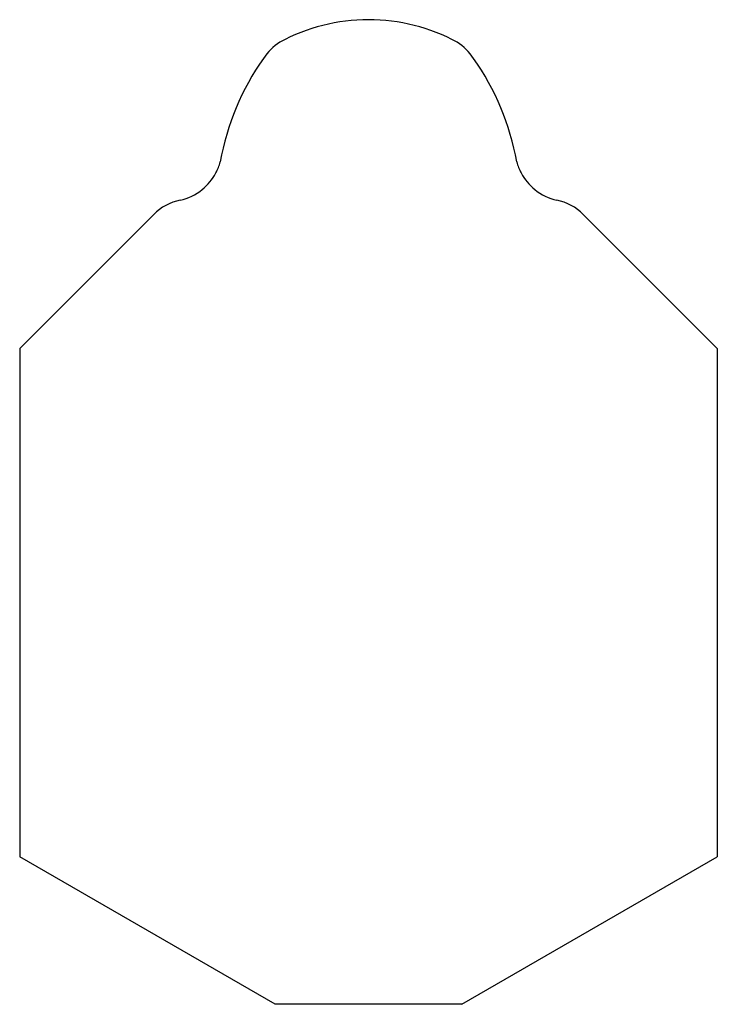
# Model space of a CAD drawing. Extents: x -6.5 to 6.5, y -15 to 3.5.
import ezdxf

# ---------------------------------------------------------------- set-up
doc = ezdxf.new("R2010")
doc.units = 0
doc.header["$MEASUREMENT"] = 0
doc.linetypes.add('solid', pattern=[0])
doc.layers.get('0').update_dxf_attribs({"color": 1, "linetype": 'solid'})

msp = doc.modelspace()

# ---------------------------------------------------------------- linework, layer by layer
at = {"color": 7, "linetype": 'solid'}
for p, q in [((-4.031709, -0.178529), (-6.55, -2.69682)), ((4.031709, -0.178529), (6.55, -2.69682)), ((-6.55, -2.69682), (-6.55, -12.251834)), ((6.55, -2.69682), (6.55, -12.251834)), ((-1.75505, -15.0202), (-6.55, -12.251834)), ((1.75505, -15.0202), (6.55, -12.251834)), ((1.75505, -15.0202), (-1.75505, -15.0202))]:
    msp.add_line(p, q, dxfattribs=at)
for centre, radius, start, end in [((-0.004022, 0.00255), 3.477253, 89.93373, 118.508936), ((0.004022, 0.00255), 3.477253, 61.491064, 90.06627), ((-1.136373, 2.216584), 0.993138, 122.071055, 147.457378), ((1.136373, 2.216584), 0.993138, 32.542622, 57.928945), ((1.934639, -0.019368), 4.790419, 144.670568, 170.057797), ((-1.934639, -0.019368), 4.790419, 9.942203, 35.329432), ((-3.631765, 1.018618), 0.873759, 331.331512, 346.032664), ((3.631765, 1.018618), 0.873759, 193.967336, 208.668488), ((-3.810914, 1.11453), 1.076961, 309.791765, 331.426784), ((3.810914, 1.11453), 1.076961, 208.573216, 230.208235), ((-3.745809, 1.066048), 0.998221, 282.02244, 308.701368), ((3.745809, 1.066048), 0.998221, 231.298632, 257.97756), ((-3.331673, -0.878565), 0.99, 102.02244, 135), ((3.331673, -0.878565), 0.99, 45, 77.97756)]:
    msp.add_arc(centre, radius, start, end, dxfattribs=at)

doc.saveas('drawing.dxf')
